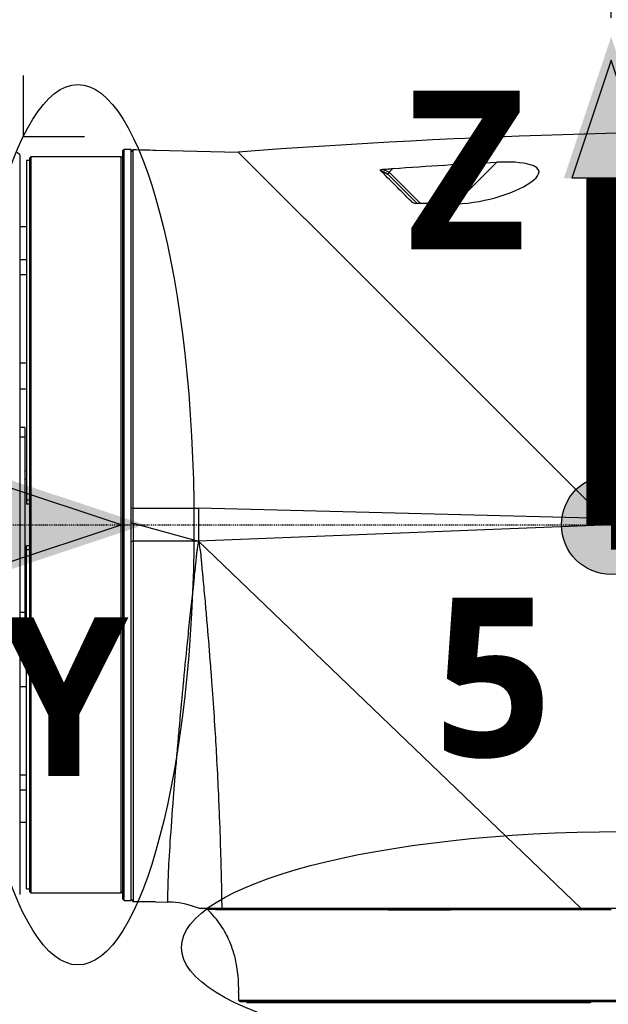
# Model space of a CAD drawing. Header units: millimetres. Extents: x 0 to 4378, y 0 to 2376.
# Tile 108 of 211: x 1478 to 1549, y 1626 to 1745. Entities that reach past the tile are written whole.
import ezdxf

# ---------------------------------------------------------------- set-up
doc = ezdxf.new("R2010")
doc.units = ezdxf.units.MM
doc.header["$LTSCALE"] = 0.2
doc.linetypes.add('CENTER2', pattern=[1.125, 0.75, -0.125, 0.125, -0.125])
for name, color, linetype in [('02_Center Line', 1, 'CENTER2'), ('07_Special Line2', 76, 'Continuous'), ('12_Before Rev.Num.', 5, 'Continuous'), ('13_After Rev.Num.', 6, 'Continuous')]:
    doc.layers.add(name, color=color, linetype=linetype)
doc.layers.add('14_Mark', color=7, linetype='Continuous', true_color=0xe03c31)
doc.styles.add('Rainbow-5.0 Style', font='malgunsl.ttf')
doc.dimstyles.new('Rainbow-5.0 Style', dxfattribs={"dimtxt": 4, "dimasz": 2.5, "dimexe": 1, "dimexo": 1, "dimgap": 1, "dimtad": 1, "dimdsep": 46, "dimtxsty": 'Rainbow-5.0 Style', "dimcen": 0, "dimclrd": 251, "dimclre": 251, "dimclrt": 7, "dimazin": 3, "dimtp": 0.1, "dimtm": 0.1, "dimtfac": 0.61, "dimtmove": 0, "dimatfit": 3, "dimfxl": 1, "dimlwd": -1, "dimlwe": -1, "dimarcsym": 1})
doc.dimstyles.new('Rainbow-5.0 Style$0', dxfattribs={"dimtxt": 4, "dimasz": 3, "dimexe": 2, "dimexo": 1, "dimgap": 0.8, "dimtad": 1, "dimzin": 9, "dimdsep": 46, "dimtxsty": 'Rainbow-5.0 Style', "dimcen": 0, "dimclrd": 251, "dimclre": 251, "dimclrt": 256, "dimadec": 1, "dimazin": 0, "dimtp": 0.1, "dimtm": 0.1, "dimtfac": 0.61, "dimtmove": 0, "dimatfit": 3, "dimfxl": 1, "dimlwd": -1, "dimlwe": -1, "dimarcsym": 1})

# ---------------------------------------------------------------- blocks, each defined once
blk = doc.blocks.new('Blk$A23K1-2P24F')
for p, q in [((-212.25, 1142.2), (-212.05, 1142.4)), ((-212.05, 1051.6), (-212.05, 1142.4)), ((-212.05, 1142.4), (-211.25, 1142.4)), ((-211.25, 1142.4), (-211.25, 1051.6)), ((-208.25, 1142.27), (-208.25, 1142.28)), ((-208.25, 1142.28), (-198.29, 1142.04)), ((-224.65, 1141.7), (-224.95, 1142)), ((-224.65, 1141.7), (-224.65, 1052.3)), ((-223.45, 1141.3), (-223.25, 1141.5)), ((-223.45, 1141.3), (-223.45, 1052.7)), ((-223.45, 1141.3), (-223.45, 1141.3)), ((-223.25, 1141.5), (-212.45, 1141.5)), ((-223.25, 1052.5), (-223.25, 1141.5)), ((-212.45, 1141.5), (-212.45, 1052.5)), ((-212.45, 1141.5), (-212.25, 1141.3)), ((-212.25, 1142.2), (-212.25, 1051.8)), ((-212.25, 1141.3), (-212.25, 1141.3)), ((-198.29, 1142.04), (-197.98, 1141.73)), ((-197.98, 1141.73), (-195.75, 1139.5)), ((-223.45, 1141), (-223.85, 1141)), ((-223.85, 1141), (-223.85, 1099.5)), ((-180.05, 1139.61), (-179.6, 1140.05)), ((-167.05, 1140.81), (-172.09, 1135.79)), ((-195.75, 1139.5), (-191.84, 1135.59)), ((-180.19, 1139.35), (-180.19, 1139.35)), ((-176.68, 1135.84), (-180.19, 1139.35)), ((-180.05, 1139.61), (-180.05, 1139.61)), ((-180.05, 1139.61), (-176.28, 1135.84)), ((-191.84, 1135.59), (-188.71, 1132.46)), ((-223.85, 1133), (-224.65, 1133)), ((-188.71, 1132.46), (-182.64, 1126.39)), ((-224.65, 1129.06), (-223.85, 1129.06)), ((-223.85, 1127.21), (-224.65, 1127.21)), ((-182.64, 1126.39), (-176.64, 1120.39)), ((-176.64, 1120.39), (-172, 1115.75)), ((-224.65, 1116.58), (-223.85, 1116.58)), ((-172, 1115.75), (-162.1, 1105.85)), ((-223.85, 1113.38), (-224.65, 1113.38)), ((-224.05, 1108.75), (-224.65, 1108.75)), ((-224.05, 1108.75), (-224.05, 1085.25)), ((-224.65, 1107.62), (-224.05, 1107.62)), ((-162.1, 1105.85), (-159.16, 1102.91)), ((-224.05, 1103.52), (-223.85, 1103.52)), ((-224.05, 1102.52), (-223.85, 1102.52)), ((-159.16, 1102.91), (-153.59, 1097.34)), ((-223.85, 1100.03), (-223.45, 1100.03)), ((-223.45, 1099.5), (-223.85, 1099.5)), ((-210.95, 1099), (-211.25, 1098.98)), ((-210.95, 1097.18), (-210.95, 1099)), ((-153.99, 1097.74), (-203.05, 1099)), ((-203.05, 1099), (-203.05, 1095)), ((-211.25, 1097.17), (-210.95, 1097.18)), ((-210.95, 1097.18), (-210.95, 1051.45)), ((-210.95, 1097.18), (-203.05, 1095)), ((-167.54, 1098.09), (-167.54, 1098.09)), ((-161.85, 1097.95), (-161.85, 1097.95)), ((-153.25, 1097), (-203.05, 1095)), ((-203.05, 1095), (-210.95, 1095)), ((-203.05, 1095), (-156.89, 1050.65)), ((-223.85, 1053), (-223.85, 1094.5)), ((-223.85, 1094.5), (-223.45, 1094.5)), ((-223.45, 1093.97), (-223.85, 1093.97)), ((-223.85, 1091.49), (-224.05, 1091.49)), ((-224.05, 1090.49), (-223.85, 1090.49)), ((-224.05, 1086.38), (-224.65, 1086.38)), ((-224.65, 1085.25), (-224.05, 1085.25)), ((-224.65, 1080.62), (-223.85, 1080.62)), ((-223.85, 1077.42), (-224.65, 1077.42)), ((-224.65, 1066.79), (-223.85, 1066.79)), ((-223.85, 1064.94), (-224.65, 1064.94)), ((-223.85, 1061), (-224.65, 1061)), ((-223.85, 1053), (-223.45, 1053)), ((-223.25, 1052.5), (-223.45, 1052.7)), ((-223.45, 1052.7), (-223.45, 1052.7)), ((-212.45, 1052.5), (-223.25, 1052.5)), ((-212.25, 1052.7), (-212.45, 1052.5)), ((-212.25, 1052.7), (-212.25, 1052.7)), ((-212.25, 1051.8), (-212.05, 1051.6)), ((-212.05, 1051.6), (-211.25, 1051.6)), ((-211.25, 1051.75), (-210.95, 1051.45)), ((-208.25, 1051.42), (-210.95, 1051.45)), ((-208.25, 1051.42), (-208.25, 1051.42)), ((-208.25, 1051.42), (-206.77, 1051.41)), ((-201.95, 1050.65), (-202, 1050.51)), ((-199.58, 1050.47), (-199.48, 1050.65)), ((-156.89, 1050.65), (-108.25, 1050.65)), ((-156.89, 1050.65), (-156.89, 1050.45)), ((-202, 1050.51), (-202, 1050.51)), ((-202, 1050.51), (-202, 1050.51)), ((-190.25, 1050.46), (-190.25, 1050.45)), ((-180.17, 1050.45), (-172.65, 1050.45)), ((-159.12, 1050.45), (-159.12, 1050.45)), ((-157.83, 1050.45), (-157.83, 1050.45)), ((-156.28, 1050.45), (-156.28, 1050.45)), ((-155.75, 1050.45), (-156.28, 1050.45)), ((-155.75, 1050.45), (-155.75, 1050.45)), ((-198.24, 1039.55), (-198.05, 1039.35)), ((-198.05, 1039.35), (-198.24, 1039.55)), ((-198.05, 1039.35), (-198.05, 1039.35)), ((-197.25, 1039.35), (-197.25, 1039.25)), ((-197.25, 1039.25), (-156.28, 1039.25)), ((-156.28, 1039.55), (-156.28, 1039.55)), ((-156.28, 1039.25), (-156.28, 1039.35)), ((-156.28, 1039.25), (-155.75, 1039.25)), ((-155.75, 1039.55), (-155.75, 1039.55)), ((-155.75, 1039.35), (-155.75, 1039.25))]:
    blk.add_line(p, q)
for centre, major_axis, ratio, start_param, end_param in [((51.84, -89.17), (525.16, -1161.48), 0.791908, 2.780322, 2.86121), ((-126.05, 1245.39), (120.17, -7.88), 0.986461, 4.30209, 4.310658), ((-355.13, 805.74), (378.16, -57.59), 0.983036, 1.244201, 1.246858), ((-320.52, 889.88), (-231.07, 179.82), 0.972137, 4.842256, 4.843446)]:
    blk.add_ellipse(centre, major_axis=major_axis, ratio=ratio, start_param=start_param, end_param=end_param)
for points, knots in [([(-210.95, 1142.34), (-211, 1142.29), (-211.05, 1142.24), (-211.15, 1142.14), (-211.2, 1142.09), (-211.25, 1142.05)], [0, 0, 0, 0, 0.02095627, 0.02095627, 0.04191256, 0.04191256, 0.04191256, 0.04191256]), ([(-210.95, 1099), (-210.95, 1099), (-210.95, 1099), (-210.95, 1099), (-210.95, 1100.21), (-210.95, 1101.42), (-210.95, 1103.87), (-210.95, 1105.11), (-210.95, 1106.75), (-210.95, 1107.17), (-210.95, 1109.29), (-210.95, 1110.97), (-210.95, 1113.28), (-210.95, 1113.94), (-210.95, 1116.02), (-210.95, 1117.42), (-210.95, 1119.95), (-210.95, 1121.08), (-210.95, 1123.04), (-210.95, 1123.88), (-210.95, 1125.56), (-210.95, 1126.4), (-210.95, 1128.03), (-210.95, 1128.82), (-210.95, 1129.58), (-210.95, 1131.35), (-210.95, 1132.97), (-210.95, 1135.54), (-210.95, 1136.55), (-210.95, 1138.55), (-210.95, 1139.48), (-210.95, 1140.71), (-210.95, 1141.12), (-210.95, 1142.01), (-210.95, 1142.31), (-210.95, 1142.34)], [-25.988435, -25.988435, -25.988435, -25.988435, -25.988429, -25.988429, -25.988429, -25.425165, -25.425165, -24.84193, -24.84193, -24.643305, -24.643305, -23.830256, -23.830256, -23.501785, -23.501785, -22.781546, -22.781546, -22.163507, -22.163507, -21.686579, -21.686579, -21.178558, -21.178558, -20.670536, -20.670536, -20.670536, -19.480408, -19.480408, -18.559526, -18.559526, -17.424079, -17.424079, -16.669828, -16.669828, -15.352654, -15.352654, -15.352654, -15.352654]), ([(-181.12, 1139.83), (-181.13, 1139.83), (-181.13, 1139.84), (-181.14, 1139.84), (-181.14, 1139.85), (-181.14, 1139.85), (-181.14, 1139.86), (-181.13, 1139.87), (-181.13, 1139.88), (-181.1, 1139.89), (-181.09, 1139.9), (-181.04, 1139.91), (-181.01, 1139.92), (-180.93, 1139.94), (-180.88, 1139.94), (-180.83, 1139.95)], [-0.04697654, -0.04697654, -0.04697654, -0.04697654, -0.04480821, -0.04480821, -0.04212105, -0.04212105, -0.03809468, -0.03809468, -0.03259586, -0.03259586, -0.02579443, -0.02579443, -0.01558145, -0.01558145, -0.00030308, -0.00030308, -0.00030308, -0.00030308]), ([(-180.83, 1139.95), (-180.63, 1139.97), (-180.42, 1139.98), (-180.01, 1140.02), (-179.81, 1140.04), (-179.6, 1140.05)], [0.0002021, 0.0002021, 0.0002021, 0.0002021, 0.0622294, 0.0622294, 0.1243804, 0.1243804, 0.1243804, 0.1243804]), ([(-179.6, 1140.05), (-177.51, 1140.2), (-175.42, 1140.34), (-171.24, 1140.6), (-169.14, 1140.73), (-167.05, 1140.8)], [0.002226, 0.002226, 0.002226, 0.002226, 0.631724, 0.631724, 1.261233, 1.261233, 1.261233, 1.261233]), ([(-162.57, 1138.68), (-162.21, 1139), (-161.95, 1139.34), (-161.96, 1139.67), (-161.96, 1139.69), (-161.96, 1139.7), (-161.96, 1139.72), (-162, 1140.03), (-162.35, 1140.3), (-162.88, 1140.47), (-164.01, 1140.84), (-165.59, 1140.87), (-167.05, 1140.8)], [0, 0, 0, 0, 0.25, 0.25, 0.25, 0.262334, 0.262334, 0.262334, 0.5, 0.5, 0.5, 1, 1, 1, 1]), ([(-181.09, 1139.81), (-181.1, 1139.82), (-181.1, 1139.82), (-181.11, 1139.83), (-181.11, 1139.83), (-181.12, 1139.83)], [-0.007142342, -0.007142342, -0.007142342, -0.007142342, -0.00378537, -0.00378537, -0.000499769, -0.000499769, -0.000499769, -0.000499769]), ([(-177.41, 1136.09), (-178.07, 1136.76), (-178.69, 1137.39), (-179.94, 1138.65), (-180.55, 1139.26), (-181.09, 1139.81)], [0.0001318, 0.0001318, 0.0001318, 0.0001318, 0.422252, 0.422252, 0.8963931, 0.8963931, 0.8963931, 0.8963931]), ([(-180.2, 1139.37), (-180.19, 1139.37), (-180.2, 1139.37), (-180.2, 1139.37), (-180.2, 1139.36), (-180.19, 1139.36), (-180.19, 1139.36), (-180.19, 1139.35)], [0.194142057, 0.194142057, 0.194142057, 0.194142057, 0.195085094, 0.195085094, 0.197870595, 0.197870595, 0.200771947, 0.200771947, 0.200771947, 0.200771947]), ([(-171.93, 1135.79), (-170.08, 1135.83), (-168.26, 1136.2), (-165.03, 1137.22), (-163.52, 1137.89), (-162.57, 1138.68)], [0, 0, 0, 0, 0.5, 0.5, 1, 1, 1, 1]), ([(-177.41, 1136.09), (-177.4, 1136.08), (-177.39, 1136.07), (-177.37, 1136.05), (-177.36, 1136.04), (-177.35, 1136.03)], [0.00018502, 0.00018502, 0.00018502, 0.00018502, 0.00697889, 0.00697889, 0.01370844, 0.01370844, 0.01370844, 0.01370844]), ([(-177.35, 1136.03), (-177.34, 1136.02), (-177.33, 1136.01), (-177.31, 1135.99), (-177.29, 1135.99), (-177.23, 1135.95), (-177.18, 1135.93), (-177.03, 1135.89), (-176.92, 1135.86), (-176.81, 1135.84)], [-0.06544793, -0.06544793, -0.06544793, -0.06544793, -0.06025655, -0.06025655, -0.05350047, -0.05350047, -0.03535243, -0.03535243, 0, 0, 0, 0]), ([(-175.76, 1135.82), (-175.96, 1135.84), (-176.16, 1135.84), (-176.51, 1135.84), (-176.66, 1135.84), (-176.81, 1135.84)], [0.0044979, 0.0044979, 0.0044979, 0.0044979, 0.0651209, 0.0651209, 0.1092321, 0.1092321, 0.1092321, 0.1092321]), ([(-171.93, 1135.79), (-172.57, 1135.8), (-173.21, 1135.81), (-174.48, 1135.82), (-175.12, 1135.83), (-175.76, 1135.82)], [0.0000122, 0.0000122, 0.0000122, 0.0000122, 0.191887, 0.191887, 0.3837286, 0.3837286, 0.3837286, 0.3837286]), ([(-206.77, 1051.41), (-206.77, 1051.41), (-206.77, 1051.41), (-206.77, 1051.41), (-206.77, 1051.41), (-206.77, 1051.68), (-206.76, 1052.23), (-206.76, 1052.37), (-206.76, 1052.52), (-206.75, 1052.68), (-206.74, 1053.2), (-206.73, 1053.87), (-206.69, 1054.69), (-206.65, 1055.77), (-206.57, 1057.1), (-206.47, 1058.67), (-206.36, 1060.25), (-206.23, 1062.05), (-206.08, 1064.06), (-205.98, 1065.36), (-205.87, 1066.76), (-205.74, 1068.22), (-205.68, 1069), (-205.61, 1069.81), (-205.54, 1070.63), (-205.47, 1071.36), (-205.41, 1072.11), (-205.34, 1072.87), (-205.19, 1074.51), (-205.04, 1076.21), (-204.87, 1077.95), (-204.86, 1078.03), (-204.85, 1078.1), (-204.85, 1078.17), (-204.68, 1079.87), (-204.51, 1081.61), (-204.33, 1083.39), (-204.23, 1084.38), (-204.13, 1085.38), (-204.02, 1086.39), (-203.92, 1087.29), (-203.82, 1088.2), (-203.72, 1089.1), (-203.67, 1089.62), (-203.61, 1090.14), (-203.56, 1090.66), (-203.49, 1091.38), (-203.41, 1092.1), (-203.33, 1092.82), (-203.31, 1093.01), (-203.29, 1093.19), (-203.28, 1093.37), (-203.28, 1093.37), (-203.27, 1093.38), (-203.27, 1093.39), (-203.27, 1093.43), (-203.27, 1093.46), (-203.26, 1093.5), (-203.26, 1093.53), (-203.26, 1093.55), (-203.26, 1093.57), (-203.25, 1093.59), (-203.25, 1093.62), (-203.25, 1093.64), (-203.24, 1093.73), (-203.23, 1093.82), (-203.22, 1093.91), (-203.19, 1094.09), (-203.16, 1094.27), (-203.13, 1094.46), (-203.1, 1094.64), (-203.07, 1094.82), (-203.05, 1095)], [0.4992502, 0.4992502, 0.4992502, 0.4992502, 0.4992502, 0.4992502, 0.4992502, 0.5616118, 0.5616118, 0.5616118, 0.5767594, 0.5767594, 0.5767594, 0.6240676, 0.6240676, 0.6240676, 0.6864765, 0.6864765, 0.6864765, 0.7490173, 0.7490173, 0.7490173, 0.7897999, 0.7897999, 0.7897999, 0.8116071, 0.8116071, 0.8116071, 0.8309944, 0.8309944, 0.8309944, 0.8726062, 0.8726062, 0.8726062, 0.8742913, 0.8742913, 0.8742913, 0.9146408, 0.9146408, 0.9146408, 0.9371009, 0.9371009, 0.9371009, 0.9571037, 0.9571037, 0.9571037, 0.9685273, 0.9685273, 0.9685273, 0.9842448, 0.9842448, 0.9842448, 0.988175, 0.988175, 0.988175, 0.9883282, 0.9883282, 0.9883282, 0.9891579, 0.9891579, 0.9891579, 0.9896496, 0.9896496, 0.9896496, 0.9901414, 0.9901414, 0.9901414, 0.9921103, 0.9921103, 0.9921103, 0.9960532, 0.9960532, 0.9960532, 1, 1, 1, 1]), ([(-203.05, 1095), (-203.04, 1094.88), (-203.01, 1094.73), (-202.98, 1094.56), (-202.95, 1094.39), (-202.9, 1094.1), (-202.88, 1093.98), (-202.87, 1093.92), (-202.87, 1093.92), (-202.86, 1093.86), (-202.85, 1093.8), (-202.84, 1093.74), (-202.83, 1093.67), (-202.81, 1093.52), (-202.8, 1093.34), (-202.78, 1093.19), (-202.77, 1093.03), (-202.75, 1092.81), (-202.74, 1092.75), (-202.72, 1092.51), (-202.67, 1091.96), (-202.59, 1091.1), (-202.57, 1090.89), (-202.55, 1090.62), (-202.53, 1090.46), (-202.45, 1089.53), (-202.36, 1088.62), (-202.28, 1087.74), (-202.22, 1086.99), (-202.15, 1086.23), (-202.09, 1085.47), (-201.94, 1083.82), (-201.81, 1082.16), (-201.68, 1080.61), (-201.64, 1080.05), (-201.6, 1079.49), (-201.55, 1078.94), (-201.51, 1078.39), (-201.48, 1077.91), (-201.43, 1077.22), (-201.41, 1077.01), (-201.4, 1076.79), (-201.38, 1076.57), (-201.16, 1073.51), (-201, 1070.85), (-200.88, 1068.57), (-200.79, 1067.02), (-200.73, 1065.64), (-200.67, 1064.41), (-200.64, 1063.61), (-200.61, 1062.96), (-200.57, 1062.01), (-200.57, 1061.91), (-200.56, 1061.8), (-200.56, 1061.7), (-200.49, 1059.94), (-200.44, 1058.47), (-200.4, 1057.22), (-200.39, 1056.88), (-200.38, 1056.52), (-200.37, 1056.17), (-200.36, 1055.83), (-200.35, 1055.5), (-200.35, 1055.18), (-200.32, 1054.22), (-200.3, 1053.38), (-200.29, 1052.66), (-200.29, 1052.47), (-200.28, 1052.3), (-200.28, 1052.13), (-200.28, 1052.08), (-200.28, 1052.04), (-200.28, 1051.99), (-200.27, 1051.62), (-200.27, 1051.24), (-200.26, 1050.89), (-200.26, 1050.87), (-200.26, 1050.81), (-200.26, 1050.77), (-200.26, 1050.73), (-200.26, 1050.69), (-200.26, 1050.65)], [0, 0, 0, 0, 0.0078125, 0.0078125, 0.0078125, 0.015625, 0.015625, 0.015625, 0.0195313, 0.0195313, 0.0195313, 0.0234375, 0.0234375, 0.0234375, 0.03125, 0.03125, 0.03125, 0.0390625, 0.0390625, 0.0390625, 0.0703125, 0.0703125, 0.0703125, 0.078125, 0.078125, 0.078125, 0.125, 0.125, 0.125, 0.164599, 0.164599, 0.164599, 0.25, 0.25, 0.25, 0.28125, 0.28125, 0.28125, 0.3125, 0.3125, 0.3125, 0.3225288, 0.3225288, 0.3225288, 0.4657139, 0.4657139, 0.4657139, 0.5625, 0.5625, 0.5625, 0.625, 0.625, 0.625, 0.6319499, 0.6319499, 0.6319499, 0.75, 0.75, 0.75, 0.7820631, 0.7820631, 0.7820631, 0.8125, 0.8125, 0.8125, 0.90625, 0.90625, 0.90625, 0.9308087, 0.9308087, 0.9308087, 0.9375, 0.9375, 0.9375, 0.9921875, 0.9921875, 0.9921875, 0.9960938, 0.9960938, 0.9960938, 0.9999997, 0.9999997, 0.9999997, 0.9999997]), ([(-203.05, 1050.65), (-204.04, 1051.06), (-205.12, 1051.31), (-206.39, 1051.4), (-206.58, 1051.4), (-206.77, 1051.41)], [0, 0, 0, 0, 0.3241159, 0.3241159, 0.3810233, 0.3810233, 0.3810233, 0.3810233]), ([(-203.05, 1050.65), (-203.05, 1050.65), (-203.05, 1050.65), (-203.05, 1050.65), (-203.05, 1050.65), (-203.05, 1050.65)], [0.02511481, 0.02511481, 0.02511481, 0.02511481, 0.02512829, 0.02512829, 0.03959384, 0.03959384, 0.03959384, 0.03959384]), ([(-203.04, 1050.65), (-203.04, 1050.65), (-203.04, 1050.65), (-203.04, 1050.65), (-203.03, 1050.65), (-203.02, 1050.65), (-203.01, 1050.65), (-202.86, 1050.65), (-202.54, 1050.65), (-201.58, 1050.65), (-200.98, 1050.65), (-200.26, 1050.65)], [0.000121, 0.000121, 0.000121, 0.000121, 0.023357, 0.023357, 0.050459, 0.050459, 0.128088, 0.128088, 0.611335, 0.611335, 1.120178, 1.120178, 1.120178, 1.120178]), ([(-200.26, 1050.65), (-198.85, 1050.65), (-196.72, 1050.65), (-191.18, 1050.65), (-187.78, 1050.65), (-180.75, 1050.65), (-177.34, 1050.65), (-168.38, 1050.65), (-162.66, 1050.65), (-156.89, 1050.65)], [0.000042, 0.000042, 0.000042, 0.000042, 1.435969, 1.435969, 2.891823, 2.891823, 4.060144, 4.060144, 5.789505, 5.789505, 5.789505, 5.789505]), ([(-199.59, 1050.47), (-199.86, 1050.47), (-200.15, 1050.47), (-200.44, 1050.48), (-200.48, 1050.48), (-200.56, 1050.48), (-200.62, 1050.48), (-200.63, 1050.48), (-200.65, 1050.48), (-200.67, 1050.48), (-200.71, 1050.48), (-200.74, 1050.48), (-200.78, 1050.48), (-200.88, 1050.48), (-200.96, 1050.48), (-201.03, 1050.48), (-201.16, 1050.49), (-201.23, 1050.49), (-201.24, 1050.49), (-201.25, 1050.49), (-201.34, 1050.49), (-201.4, 1050.49), (-201.46, 1050.49), (-201.52, 1050.5), (-201.57, 1050.5), (-201.67, 1050.5), (-201.75, 1050.5), (-201.81, 1050.5), (-201.94, 1050.51), (-202, 1050.51), (-202, 1050.51)], [0, 0, 0, 0, 0.25, 0.25, 0.25, 0.28125, 0.28125, 0.28125, 0.2899192, 0.2899192, 0.2899192, 0.3125, 0.3125, 0.3125, 0.375, 0.375, 0.375, 0.5, 0.5, 0.5, 0.5625, 0.5625, 0.5625, 0.625, 0.625, 0.625, 0.75, 0.75, 0.75, 1, 1, 1, 1]), ([(-198.22, 1040.49), (-198.21, 1041.23), (-198.22, 1041.91), (-198.35, 1043.1), (-198.4, 1043.48), (-198.56, 1044.3), (-198.66, 1044.76), (-198.95, 1045.74), (-199.14, 1046.27), (-199.64, 1047.4), (-199.97, 1047.99), (-200.82, 1049.27), (-201.39, 1049.94), (-202, 1050.51)], [0, 0, 0, 0, 0.288184, 0.288184, 0.40901, 0.40901, 0.546543, 0.546543, 0.715189, 0.715189, 0.928519, 0.928519, 1.218877, 1.218877, 1.218877, 1.218877]), ([(-156.89, 1050.45), (-157.62, 1050.45), (-158.6, 1050.45), (-159.82, 1050.45), (-160.53, 1050.45), (-161.32, 1050.45), (-162.18, 1050.45), (-162.83, 1050.45), (-163.53, 1050.45), (-164.27, 1050.45), (-164.87, 1050.45), (-165.5, 1050.45), (-166.16, 1050.45), (-166.89, 1050.45), (-167.66, 1050.45), (-168.46, 1050.45), (-168.85, 1050.45), (-169.26, 1050.45), (-169.67, 1050.45), (-169.88, 1050.45), (-170.09, 1050.45), (-170.3, 1050.45), (-170.51, 1050.45), (-170.77, 1050.45), (-170.94, 1050.45), (-171.59, 1050.45), (-172.23, 1050.45), (-172.85, 1050.45), (-174.8, 1050.45), (-176.57, 1050.45), (-178.15, 1050.45), (-179.2, 1050.45), (-180.16, 1050.45), (-181.06, 1050.45), (-181.51, 1050.45), (-181.94, 1050.45), (-182.35, 1050.45), (-182.55, 1050.45), (-182.76, 1050.45), (-182.95, 1050.45), (-183.05, 1050.45), (-183.15, 1050.45), (-183.25, 1050.45), (-183.3, 1050.45), (-183.34, 1050.45), (-183.39, 1050.45), (-183.42, 1050.45), (-183.44, 1050.45), (-183.46, 1050.45), (-183.49, 1050.45), (-183.51, 1050.45), (-183.57, 1050.45), (-185.42, 1050.45), (-186.63, 1050.45), (-187.28, 1050.45), (-187.46, 1050.45), (-187.59, 1050.45), (-187.69, 1050.45), (-187.78, 1050.45), (-187.84, 1050.45), (-187.87, 1050.45), (-187.89, 1050.45), (-187.93, 1050.45), (-188.03, 1050.45), (-188.13, 1050.45), (-188.28, 1050.45), (-188.43, 1050.45), (-188.73, 1050.45), (-189.02, 1050.45), (-189.29, 1050.45), (-190.38, 1050.45), (-191.24, 1050.45), (-191.91, 1050.46), (-192.58, 1050.46), (-193.05, 1050.46), (-193.41, 1050.46), (-193.42, 1050.46), (-193.44, 1050.46), (-193.46, 1050.46), (-193.64, 1050.46), (-193.87, 1050.46), (-194.17, 1050.46), (-194.33, 1050.46), (-194.51, 1050.46), (-194.7, 1050.46), (-194.8, 1050.46), (-194.9, 1050.46), (-195.01, 1050.46), (-195.11, 1050.46), (-195.24, 1050.46), (-195.33, 1050.46), (-195.69, 1050.46), (-196.01, 1050.46), (-196.29, 1050.46), (-196.42, 1050.46), (-196.55, 1050.46), (-196.67, 1050.46), (-196.73, 1050.46), (-196.79, 1050.46), (-196.85, 1050.46), (-196.88, 1050.46), (-196.9, 1050.46), (-196.93, 1050.46), (-196.96, 1050.46), (-196.97, 1050.46), (-197.01, 1050.46), (-197.3, 1050.46), (-197.56, 1050.46), (-197.81, 1050.47), (-198.59, 1050.47), (-199.15, 1050.47), (-199.59, 1050.47)], [0.0000004, 0.0000004, 0.0000004, 0.0000004, 0.079244, 0.079244, 0.079244, 0.125, 0.125, 0.125, 0.1594223, 0.1594223, 0.1594223, 0.1875, 0.1875, 0.1875, 0.21875, 0.21875, 0.21875, 0.234375, 0.234375, 0.234375, 0.2421875, 0.2421875, 0.2421875, 0.25, 0.25, 0.25, 0.2800775, 0.2800775, 0.2800775, 0.375, 0.375, 0.375, 0.4375, 0.4375, 0.4375, 0.46875, 0.46875, 0.46875, 0.484375, 0.484375, 0.484375, 0.4921875, 0.4921875, 0.4921875, 0.4960937, 0.4960937, 0.4960937, 0.4980469, 0.4980469, 0.4980469, 0.5, 0.5, 0.5, 0.5625, 0.5625, 0.5625, 0.5790767, 0.5790767, 0.5790767, 0.59375, 0.59375, 0.59375, 0.6015625, 0.6015625, 0.6015625, 0.609375, 0.609375, 0.609375, 0.625, 0.625, 0.625, 0.6875, 0.6875, 0.6875, 0.75, 0.75, 0.75, 0.7530666, 0.7530666, 0.7530666, 0.78125, 0.78125, 0.78125, 0.796875, 0.796875, 0.796875, 0.8046875, 0.8046875, 0.8046875, 0.8125, 0.8125, 0.8125, 0.84375, 0.84375, 0.84375, 0.859375, 0.859375, 0.859375, 0.8671875, 0.8671875, 0.8671875, 0.8710937, 0.8710937, 0.8710937, 0.875, 0.875, 0.875, 0.9045786, 0.9045786, 0.9045786, 1, 1, 1, 1]), ([(-153.26, 1050.45), (-153.96, 1050.45), (-154.64, 1050.45), (-155.29, 1050.45), (-155.85, 1050.45), (-156.38, 1050.45), (-156.89, 1050.45)], [0, 0, 0, 0, 0.5403186, 0.5403186, 0.5403186, 1, 1, 1, 1]), ([(-198.24, 1039.82), (-198.24, 1039.77), (-198.24, 1039.72), (-198.24, 1039.64), (-198.24, 1039.6), (-198.24, 1039.55)], [0.00000001, 0.00000001, 0.00000001, 0.00000001, 0.0139777, 0.0139777, 0.02862244, 0.02862244, 0.02862244, 0.02862244]), ([(-198.24, 1039.55), (-198.21, 1039.55), (-197.92, 1039.55), (-197.4, 1039.55), (-197.36, 1039.55), (-197.31, 1039.55), (-197.26, 1039.55), (-196.74, 1039.55), (-196.01, 1039.55), (-195.13, 1039.55), (-195.07, 1039.55), (-195, 1039.55), (-194.94, 1039.55), (-194.91, 1039.55), (-194.88, 1039.55), (-194.86, 1039.55), (-194.83, 1039.55), (-194.81, 1039.55), (-194.79, 1039.55), (-194.15, 1039.55), (-193.18, 1039.55), (-191.63, 1039.55), (-190.28, 1039.55), (-188.48, 1039.55), (-186.03, 1039.55), (-185.73, 1039.55), (-185.39, 1039.55), (-185.1, 1039.55), (-185.06, 1039.55), (-185.01, 1039.55), (-184.97, 1039.55), (-180.45, 1039.55), (-175.38, 1039.55), (-170.49, 1039.55), (-169.84, 1039.55), (-169.19, 1039.55), (-168.55, 1039.55), (-163.06, 1039.55), (-157.87, 1039.55), (-153.39, 1039.55), (-153.33, 1039.55), (-153.29, 1039.55), (-153.26, 1039.55), (-153.22, 1039.55), (-153.19, 1039.55), (-153.16, 1039.55), (-153.11, 1039.55), (-153.05, 1039.55), (-152.98, 1039.55), (-152.85, 1039.55), (-152.69, 1039.55), (-152.49, 1039.55), (-152.1, 1039.55), (-151.59, 1039.55), (-150.95, 1039.55), (-149.68, 1039.55), (-147.92, 1039.55), (-145.7, 1039.55), (-145.25, 1039.55), (-144.77, 1039.55), (-144.28, 1039.55), (-143.96, 1039.55), (-143.59, 1039.55), (-143.31, 1039.55), (-143.06, 1039.55), (-142.92, 1039.55), (-142.75, 1039.55), (-141.96, 1039.55), (-141.18, 1039.55), (-140.41, 1039.55), (-138.99, 1039.55), (-137.61, 1039.55), (-136.28, 1039.55), (-136.2, 1039.55), (-136.12, 1039.55), (-136.04, 1039.55), (-135.46, 1039.55), (-134.88, 1039.55), (-134.32, 1039.55), (-134.16, 1039.55), (-134, 1039.55), (-133.85, 1039.55), (-133.67, 1039.55), (-133.62, 1039.55), (-133.54, 1039.55), (-132.07, 1039.55), (-129.68, 1039.55), (-126.69, 1039.55), (-125.07, 1039.55), (-123.28, 1039.55), (-121.44, 1039.55), (-120.4, 1039.55), (-119.33, 1039.55), (-118.28, 1039.55), (-117.98, 1039.55), (-117.72, 1039.55), (-117.47, 1039.55), (-116.87, 1039.55), (-116.27, 1039.55), (-115.73, 1039.55), (-115.67, 1039.55), (-115.61, 1039.55), (-115.55, 1039.55), (-113.93, 1039.55), (-112.67, 1039.55), (-111.69, 1039.55), (-111.41, 1039.55), (-111.15, 1039.55), (-110.92, 1039.55), (-109.14, 1039.55), (-108.52, 1039.55), (-108.33, 1039.55), (-108.29, 1039.55), (-108.27, 1039.55), (-108.27, 1039.55)], [0, 0, 0, 0, 0.0576219, 0.0576219, 0.0576219, 0.0625, 0.0625, 0.0625, 0.1171875, 0.1171875, 0.1171875, 0.1210938, 0.1210938, 0.1210938, 0.1230374, 0.1230374, 0.1230374, 0.125, 0.125, 0.125, 0.1875, 0.1875, 0.1875, 0.2421875, 0.2421875, 0.2421875, 0.2489535, 0.2489535, 0.2489535, 0.25, 0.25, 0.25, 0.360406, 0.360406, 0.360406, 0.375, 0.375, 0.375, 0.5, 0.5, 0.5, 0.5016053, 0.5016053, 0.5016053, 0.5039063, 0.5039063, 0.5039063, 0.5078125, 0.5078125, 0.5078125, 0.515625, 0.515625, 0.515625, 0.53125, 0.53125, 0.53125, 0.5625, 0.5625, 0.5625, 0.5688885, 0.5688885, 0.5688885, 0.5730787, 0.5730787, 0.5730787, 0.5767986, 0.5767986, 0.5767986, 0.59375, 0.59375, 0.59375, 0.625, 0.625, 0.625, 0.6268712, 0.6268712, 0.6268712, 0.640625, 0.640625, 0.640625, 0.6444518, 0.6444518, 0.6444518, 0.6488253, 0.6488253, 0.6488253, 0.7241742, 0.7241742, 0.7241742, 0.7648709, 0.7648709, 0.7648709, 0.7880149, 0.7880149, 0.7880149, 0.7946183, 0.7946183, 0.7946183, 0.810695, 0.810695, 0.810695, 0.8125, 0.8125, 0.8125, 0.8611268, 0.8611268, 0.8611268, 0.875, 0.875, 0.875, 0.9793665, 0.9793665, 0.9793665, 1, 1, 1, 1]), ([(-108.45, 1039.35), (-108.49, 1039.35), (-108.84, 1039.35), (-110.11, 1039.35), (-111.04, 1039.35), (-114.59, 1039.35), (-117.93, 1039.35), (-126.21, 1039.35), (-131.11, 1039.35), (-141.76, 1039.35), (-147.52, 1039.35), (-159.01, 1039.35), (-164.76, 1039.35), (-175.42, 1039.35), (-180.31, 1039.35), (-188.58, 1039.35), (-191.92, 1039.35), (-195.46, 1039.35), (-196.4, 1039.35), (-197.68, 1039.35), (-198.01, 1039.35), (-198.05, 1039.35)], [0.000596, 0.000596, 0.000596, 0.000596, 0.905791, 0.905791, 1.809533, 1.809533, 3.525212, 3.525212, 5.230145, 5.230145, 6.937063, 6.937063, 8.646189, 8.646189, 10.352668, 10.352668, 12.068871, 12.068871, 12.970796, 12.970796, 13.879276, 13.879276, 13.879276, 13.879276])]:
    blk.add_open_spline(points, degree=3, knots=knots)
for points in [[(-210.95, 1142.34), (-210.05, 1142.32), (-209.15, 1142.29), (-208.25, 1142.27)], [(-180.83, 1139.95), (-180.68, 1139.88), (-180.54, 1139.82), (-180.39, 1139.75)], [(-180.39, 1139.75), (-180.27, 1139.71), (-180.16, 1139.66), (-180.05, 1139.61)], [(-180.07, 1139.57), (-180.14, 1139.48), (-180.2, 1139.4), (-180.2, 1139.37)], [(-180.05, 1139.61), (-180.06, 1139.59), (-180.06, 1139.58), (-180.07, 1139.57)], [(-177.19, 1135.94), (-177.24, 1135.97), (-177.29, 1136), (-177.35, 1136.03)], [(-210.95, 1099), (-208.32, 1099), (-205.68, 1099), (-203.05, 1099)], [(-211.25, 1095.01), (-211.23, 1095.01), (-211.05, 1095), (-210.95, 1095)], [(-202, 1050.51), (-202, 1050.51), (-202, 1050.51), (-202, 1050.51)], [(-198.22, 1040.49), (-198.23, 1040.26), (-198.23, 1040.03), (-198.24, 1039.82)]]:
    blk.add_open_spline(points, degree=3)
at = {"layer": '02_Center Line'}
blk.add_line((-278.55, 1097), (-83.77, 1097), dxfattribs=at)
blk = doc.blocks.new('A$C19ebd0c3_1234')
for q in [(46.93, -0.78), (54.3, 6.59)]:
    blk.add_line((46.93, 6.59), q)
blk.add_ellipse((0, 0), major_axis=(53.19, 0), ratio=0.263273)
blk = doc.blocks.new('*D131')
at = {"color": 251, "linetype": 'ByBlock', "transparency": 16777216}
for p, q in [((1433.62, 1718.91), (1433.62, 1817.18)), ((1548.92, 1745.69), (1548.92, 1817.18)), ((1536.92, 1809.18), (1445.62, 1809.18))]:
    blk.add_line(p, q, dxfattribs=at)
at = {"color": 251, "transparency": 16777216}
for points in [[(1445.62, 1811.18), (1445.62, 1807.18), (1433.62, 1809.18)], [(1536.92, 1811.18), (1536.92, 1807.18), (1548.92, 1809.18)]]:
    blk.add_solid(points, dxfattribs=at)
at = {"layer": 'Defpoints', "color": 0, "transparency": 16777216}
for p in [(1433.62, 1809.18), (1548.92, 1741.69), (1433.62, 1714.91)]:
    blk.add_point(p, dxfattribs=at)
at = {"transparency": 16777216, "insert": (1491.27, 1820.7), "char_height": 16, "attachment_point": 5, "style": 'Rainbow-5.0 Style'}
blk.add_mtext('115.3', dxfattribs=at)
blk = doc.blocks.new('A$C46360d6a')
at = {"layer": '07_Special Line2'}
blk.add_hatch(color=256, dxfattribs=at).paths.add_polyline_path([(49.156, 0), (34.9, 4.752), (34.9, -4.752)])
at = {"layer": '12_Before Rev.Num.'}
blk.add_hatch(color=256, dxfattribs=at).paths.add_polyline_path([(0, 49.156), (-4.752, 34.9), (4.752, 34.9)])
at = {"layer": '14_Mark'}
h = blk.add_hatch(color=256, dxfattribs=at)
h.dxf.hatch_style = 1
h.paths.add_polyline_path([(5, 0, 1), (-5, 0, 1)])
at = {"layer": '07_Special Line2'}
for p, q in [((34.9, -3.96), (34.9, 3.96)), ((46.78, 0), (34.9, 3.96)), ((34.9, -3.96), (46.78, 0))]:
    blk.add_line(p, q, dxfattribs=at)
at = {"layer": '07_Special Line2', "const_width": 5}
blk.add_lwpolyline([(34.9, 0), (0, 0)], dxfattribs=at)
at = {"layer": '12_Before Rev.Num.'}
for p, q in [((0, 46.78), (-3.96, 34.9)), ((3.96, 34.9), (0, 46.78)), ((3.96, 34.9), (-3.96, 34.9))]:
    blk.add_line(p, q, dxfattribs=at)
at = {"layer": '12_Before Rev.Num.', "const_width": 5}
blk.add_lwpolyline([(0, 34.9), (0, 0)], dxfattribs=at)
at = {"layer": '14_Mark'}
blk.add_circle((0, 0), 5, dxfattribs=at)
at = {"layer": '07_Special Line2', "insert": (34.529, -17.308), "char_height": 16, "attachment_point": 4, "style": 'Rainbow-5.0 Style'}
blk.add_mtext('{\\fMalgun Gothic Semilight|b1|i0|c129|p50;Y}', dxfattribs=at)
at = {"layer": '12_Before Rev.Num.', "insert": (-20.587, 35.725), "char_height": 16, "attachment_point": 4, "style": 'Rainbow-5.0 Style'}
blk.add_mtext('{\\fMalgun Gothic Semilight|b1|i0|c129|p50;Z}', dxfattribs=at)
at = {"layer": '14_Mark', "insert": (-17.839, -15.459), "char_height": 16, "attachment_point": 4, "style": 'Rainbow-5.0 Style'}
blk.add_mtext('{\\fMalgun Gothic Semilight|b1|i0|c129|p50;T}', dxfattribs=at)
blk = doc.blocks.new('A$Cc9315064')
at = {"layer": '07_Special Line2'}
blk.add_hatch(color=256, dxfattribs=at).paths.add_polyline_path([(49.156, 0), (34.9, 4.752), (34.9, -4.752)])
at = {"layer": '12_Before Rev.Num.'}
blk.add_hatch(color=256, dxfattribs=at).paths.add_polyline_path([(0, 49.156), (-4.752, 34.9), (4.752, 34.9)])
at = {"layer": '14_Mark'}
h = blk.add_hatch(color=256, dxfattribs=at)
h.dxf.hatch_style = 1
h.paths.add_polyline_path([(5, 0, 1), (-5, 0, 1)])
at = {"layer": '07_Special Line2'}
for p, q in [((34.9, -3.96), (34.9, 3.96)), ((46.78, 0), (34.9, 3.96)), ((34.9, -3.96), (46.78, 0))]:
    blk.add_line(p, q, dxfattribs=at)
at = {"layer": '07_Special Line2', "const_width": 5}
blk.add_lwpolyline([(34.9, 0), (0, 0)], dxfattribs=at)
at = {"layer": '12_Before Rev.Num.'}
for p, q in [((0, 46.78), (-3.96, 34.9)), ((3.96, 34.9), (0, 46.78)), ((3.96, 34.9), (-3.96, 34.9))]:
    blk.add_line(p, q, dxfattribs=at)
at = {"layer": '12_Before Rev.Num.', "const_width": 5}
blk.add_lwpolyline([(0, 34.9), (0, 0)], dxfattribs=at)
at = {"layer": '14_Mark'}
blk.add_circle((0, 0), 5, dxfattribs=at)
at = {"layer": '07_Special Line2', "insert": (34.529, -17.308), "char_height": 16, "attachment_point": 4, "style": 'Rainbow-5.0 Style'}
blk.add_mtext('{\\fMalgun Gothic Semilight|b1|i0|c129|p50;Y}', dxfattribs=at)
at = {"layer": '12_Before Rev.Num.', "insert": (-20.587, 35.725), "char_height": 16, "attachment_point": 4, "style": 'Rainbow-5.0 Style'}
blk.add_mtext('{\\fMalgun Gothic Semilight|b1|i0|c129|p50;Z}', dxfattribs=at)
at = {"layer": '14_Mark', "insert": (-17.839, -15.459), "char_height": 16, "attachment_point": 4, "style": 'Rainbow-5.0 Style'}
blk.add_mtext('{\\fMalgun Gothic Semilight|b1|i0|c129|p50;5}', dxfattribs=at)

msp = doc.modelspace()

# ---------------------------------------------------------------- block references
at = {"xscale": 1.2, "yscale": 1.2, "zscale": 1.2}
for name, p in [('A$C46360d6a', (1433.618, 1684.414)), ('A$Cc9315064', (1548.918, 1684.414))]:
    msp.add_blockref(name, p, dxfattribs=at)
msp.add_blockref('Blk$A23K1-2P24F', (1702.169, 587.414))
at = {"layer": '13_After Rev.Num.', "rotation": 90}
msp.add_blockref('A$C19ebd0c3_1234', (1484.55, 1684.414), dxfattribs=at)
at = {"layer": '13_After Rev.Num.'}
msp.add_blockref('A$C19ebd0c3_1234', (1550.248, 1633.33), dxfattribs=at)

# ---------------------------------------------------------------- dimensions: what is measured, and where the dimension line sits
dim = msp.add_linear_dim(base=(1433.618, 1809.181), p1=(1548.918, 1741.687), p2=(1433.618, 1714.914), angle=180, dimstyle='Rainbow-5.0 Style$0', override={"dimscale": 4, "dimtol": 0, "dimlim": 0, "dimtp": 0.1, "dimtm": 0.1, "dimtfac": 0.61, "dimtdec": 2, "dimtolj": 0, "dimtzin": 8})
dim.commit()
dim.dimension.update_dxf_attribs({"geometry": '*D131', "text_midpoint": (1491.268, 1820.702)})

# ---------------------------------------------------------------- leaders
at = {"annotation_type": 0, "has_hookline": 1, "hookline_direction": 0, "text_width": 122.213}
msp.add_leader([(1547.512, 1685.814), (1707.591, 1808.61), (1720.091, 1808.61)], dimstyle='Rainbow-5.0 Style', override={"dimscale": 5, "dimgap": 1, "dimtad": 1}, dxfattribs=at)

doc.saveas('drawing.dxf')
